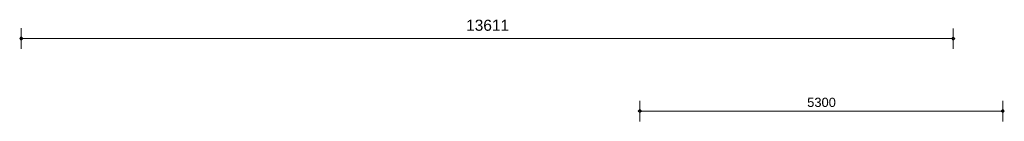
# Model space of a CAD drawing. Extents: x -294884 to 286267, y 0 to 1429765.
# Tile 147 of 178: x -13186 to 1193, y 1153104 to 1154589. Entities that reach past the tile are written whole.
import ezdxf

# ---------------------------------------------------------------- set-up
doc = ezdxf.new("R2010")
doc.units = 0
doc.header["$MEASUREMENT"] = 0
for name, color, linetype in [('A-0030-STRAMIEN', 1, 'Continuous'), ('A-0038-STR-MAATLIJN', 1, 'Continuous'), ('A-1130-TXT+MT-BE', 1, 'Continuous')]:
    doc.layers.add(name, color=color, linetype=linetype)
doc.dimstyles.new('@D00GM', dxfattribs={"dimtxt": 135, "dimasz": 1, "dimexe": 0.18, "dimexo": 0.0625, "dimgap": 13.5, "dimtad": 1, "dimdec": 0, "dimzin": 0, "dimdsep": 46, "dimtxsty": 'Standard', "dimblk": '^SD00____100_10', "dimcen": 0.09, "dimse1": 1, "dimse2": 1, "dimclrd": 1, "dimadec": 0, "dimazin": 0, "dimtfac": 1, "dimtdec": 4, "dimtmove": 0, "dimatfit": 3, "dimfxl": 0, "dimtolj": 1, "dimtzin": 0, "dimlwd": 13, "dimarcsym": 0})

# ---------------------------------------------------------------- blocks, each defined once
blk = doc.blocks.new('*D')
at = {"color": 1, "linetype": 'Continuous', "lineweight": 13}
for points in [[(62927, 114665), (63143, 119960)], [(63293, 119954), (62993, 119966)], [(79682, 118845), (79383, 118875)], [(79499, 118522), (79533, 118860)], [(78427, 113303), (78957, 118577)], [(79106, 118562), (78808, 118592)], [(79148, 115040), (79499, 118522)], [(79648, 118507), (79349, 118537)], [(79648, 118507), (79349, 118537)], [(78968, 113249), (79148, 115040)], [(79298, 115025), (78999, 115055)], [(79298, 115025), (78999, 115055)], [(63077, 114659), (62777, 114671)], [(78576, 113288), (78278, 113318)], [(79118, 113234), (78819, 113264)], [(79118, 113234), (78819, 113264)], [(78934, 112910), (78968, 113249)], [(79084, 112895), (78785, 112925)], [(-122398, 58428), (-122398, 58128)], [(-117098, 58425), (-117098, 58125)], [(-117098, 58275), (-122398, 58278)], [(26619, -2220), (26619, -1920)], [(26619, -2220), (26619, -1920)], [(31919, -2220), (31919, -1920)], [(31919, -2220), (31919, -1920)], [(26619, -2070), (31919, -2070)], [(26619, -2070), (31919, -2070)], [(117098, -58425), (117098, -58125)], [(122398, -58428), (122398, -58128)], [(117098, -58275), (122398, -58278)]]:
    blk.add_lwpolyline(points, dxfattribs=at)
at = {"color": 7, "linetype": 'Continuous', "lineweight": 18}
for points in [[(63166, 119959), (63144, 119983), (63120, 119961), (63142, 119937)], [(79555, 118858), (79535, 118883), (79510, 118863), (79530, 118838)], [(78980, 118574), (78960, 118599), (78934, 118579), (78955, 118554)], [(79521, 118520), (79501, 118545), (79476, 118524), (79496, 118499)], [(79521, 118520), (79501, 118545), (79476, 118524), (79496, 118499)], [(79171, 115037), (79151, 115063), (79126, 115042), (79146, 115017)], [(79171, 115037), (79151, 115063), (79126, 115042), (79146, 115017)], [(62950, 114664), (62928, 114688), (62904, 114666), (62926, 114642)], [(78450, 113301), (78429, 113326), (78404, 113305), (78425, 113280)], [(78991, 113246), (78971, 113272), (78945, 113251), (78966, 113226)], [(78991, 113246), (78971, 113272), (78945, 113251), (78966, 113226)], [(78957, 112908), (78937, 112933), (78911, 112913), (78932, 112888)], [(-122398, 58301), (-122421, 58278), (-122398, 58255), (-122375, 58278)], [(-117098, 58298), (-117121, 58275), (-117098, 58252), (-117075, 58275)], [(26619, -2093), (26642, -2070), (26619, -2047), (26596, -2070)], [(26619, -2093), (26642, -2070), (26619, -2047), (26596, -2070)], [(31919, -2093), (31942, -2070), (31919, -2047), (31896, -2070)], [(31919, -2093), (31942, -2070), (31919, -2047), (31896, -2070)], [(117098, -58298), (117121, -58275), (117098, -58252), (117075, -58275)], [(122398, -58301), (122421, -58278), (122398, -58255), (122375, -58278)]]:
    blk.add_lwpolyline(points, close=True, dxfattribs=at)
at = {"layer": 'A-0030-STRAMIEN', "color": 1, "linetype": 'Continuous', "lineweight": 13}
for points in [[(139855, 104285), (140818, 109496)], [(140965, 109469), (140670, 109524)], [(140003, 104257), (139708, 104312)], [(150193, -2166), (150193, -1866)], [(155493, -2166), (155493, -1866)], [(150193, -2016), (155493, -2016)], [(162027, -30782), (162027, -31082)], [(167327, -30782), (167327, -31082)], [(167327, -30932), (162027, -30932)]]:
    blk.add_lwpolyline(points, dxfattribs=at)
at = {"layer": 'A-0030-STRAMIEN', "color": 7, "linetype": 'Continuous', "lineweight": 18}
for points in [[(140840, 109492), (140822, 109519), (140795, 109501), (140814, 109474)], [(139878, 104280), (139859, 104307), (139833, 104289), (139851, 104262)], [(150193, -2039), (150216, -2016), (150193, -1993), (150170, -2016)], [(155493, -2039), (155516, -2016), (155493, -1993), (155470, -2016)], [(162027, -30909), (162004, -30932), (162027, -30955), (162050, -30932)], [(167327, -30909), (167304, -30932), (167327, -30955), (167350, -30932)]]:
    blk.add_lwpolyline(points, close=True, dxfattribs=at)
at = {"layer": 'A-0038-STR-MAATLIJN', "color": 1, "linetype": 'Continuous', "lineweight": 13}
for points in [[(54211, 116191), (54774, 129790)], [(54924, 129784), (54624, 129797)], [(93531, 103792), (95230, 122696)], [(95379, 122683), (95080, 122709)], [(54361, 116185), (54061, 116197)], [(132939, 106441), (134733, 116156)], [(134881, 116129), (134586, 116184)], [(140523, 109551), (141512, 114908)], [(141660, 114881), (141365, 114935)], [(140670, 109524), (140375, 109578)], [(140670, 109524), (140375, 109578)], [(139716, 105182), (140523, 109551)], [(133086, 106414), (132791, 106468)], [(139560, 104339), (139716, 105182)], [(139863, 105155), (139568, 105209)], [(139863, 105155), (139568, 105209)], [(139708, 104312), (139413, 104366)], [(93680, 103778), (93382, 103805)], [(58982, 102621), (58994, 102921)], [(58988, 102771), (64711, 102534)], [(64705, 102384), (64717, 102684)], [(136364, 96015), (136419, 96310)], [(136392, 96163), (141960, 95134)], [(141932, 94987), (141987, 95282)], [(98404, 84548), (98430, 84847)], [(98417, 84697), (105364, 84073)], [(105351, 83924), (105378, 84222)], [(41370, -1148), (41370, -1448)], [(99055, -1148), (99055, -1448)], [(151050, -1420), (151050, -1120)], [(160941, -1420), (160941, -1120)], [(27759, -1151), (27759, -1451)], [(80074, -1152), (80074, -1452)], [(151050, -1270), (160941, -1270)], [(41370, -1298), (27759, -1301)], [(99055, -1298), (80074, -1302)], [(150193, -1866), (150193, -1566)], [(151050, -1866), (151050, -1566)], [(151050, -1866), (151050, -1566)], [(155493, -1866), (155493, -1566)], [(155493, -1866), (155493, -1566)], [(160941, -1866), (160941, -1566)], [(150193, -1716), (151050, -1716)], [(151050, -1716), (155493, -1716)], [(155493, -1716), (160941, -1716)], [(163921, -1933), (163921, -1633)], [(167496, -1933), (167496, -1633)], [(85620, -2081), (85620, -1781)], [(85620, -2081), (85620, -1781)], [(163921, -1783), (167496, -1783)], [(87964, -2761), (87964, -2461)], [(89764, -2761), (89764, -2461)], [(89764, -2761), (89764, -2461)], [(93264, -2761), (93264, -2461)], [(87964, -2611), (89764, -2611)], [(89764, -2611), (93264, -2611)], [(16419, -29459), (16419, -29759)], [(30030, -29462), (30030, -29762)], [(16419, -29609), (30030, -29612)], [(85801, -29491), (85801, -29791)], [(104781, -29495), (104781, -29795)], [(85801, -29641), (104781, -29645)], [(156589, -30203), (156589, -29903)], [(166470, -30203), (166470, -29903)], [(166470, -30053), (156589, -30053)], [(91591, -30907), (91591, -30607)], [(95091, -30907), (95091, -30607)], [(95091, -30907), (95091, -30607)], [(96891, -30907), (96891, -30607)], [(95091, -30757), (91591, -30757)], [(96891, -30757), (95091, -30757)]]:
    blk.add_lwpolyline(points, dxfattribs=at)
at = {"layer": 'A-0038-STR-MAATLIJN', "color": 7, "linetype": 'Continuous', "lineweight": 18}
for points in [[(54797, 129790), (54775, 129813), (54751, 129791), (54773, 129768)], [(95253, 122694), (95232, 122719), (95207, 122698), (95228, 122673)], [(54234, 116190), (54212, 116214), (54188, 116192), (54210, 116168)], [(134756, 116152), (134737, 116179), (134711, 116161), (134729, 116134)], [(141535, 114904), (141516, 114930), (141490, 114912), (141508, 114885)], [(140545, 109547), (140527, 109574), (140500, 109555), (140519, 109528)], [(140545, 109547), (140527, 109574), (140500, 109555), (140519, 109528)], [(132961, 106437), (132943, 106463), (132916, 106445), (132934, 106418)], [(139738, 105178), (139720, 105205), (139693, 105186), (139712, 105159)], [(139738, 105178), (139720, 105205), (139693, 105186), (139712, 105159)], [(139583, 104335), (139564, 104362), (139538, 104343), (139556, 104317)], [(93554, 103790), (93533, 103815), (93508, 103794), (93529, 103769)], [(58987, 102748), (59011, 102770), (58989, 102794), (58965, 102772)], [(64710, 102511), (64734, 102533), (64712, 102557), (64688, 102535)], [(136387, 96140), (136414, 96158), (136396, 96185), (136369, 96167)], [(141956, 95112), (141982, 95130), (141964, 95157), (141937, 95138)], [(98415, 84674), (98440, 84695), (98419, 84720), (98394, 84699)], [(105362, 84050), (105387, 84071), (105366, 84096), (105342, 84075)], [(27759, -1278), (27736, -1301), (27759, -1324), (27782, -1301)], [(41370, -1275), (41347, -1298), (41370, -1321), (41393, -1298)], [(80074, -1279), (80051, -1302), (80074, -1325), (80097, -1302)], [(99055, -1275), (99032, -1298), (99055, -1321), (99078, -1298)], [(151050, -1293), (151073, -1270), (151050, -1247), (151027, -1270)], [(160941, -1293), (160964, -1270), (160941, -1247), (160918, -1270)], [(150193, -1739), (150216, -1716), (150193, -1693), (150170, -1716)], [(151050, -1739), (151073, -1716), (151050, -1693), (151027, -1716)], [(151050, -1739), (151073, -1716), (151050, -1693), (151027, -1716)], [(155493, -1739), (155516, -1716), (155493, -1693), (155470, -1716)], [(155493, -1739), (155516, -1716), (155493, -1693), (155470, -1716)], [(160941, -1739), (160964, -1716), (160941, -1693), (160918, -1716)], [(163921, -1806), (163944, -1783), (163921, -1760), (163898, -1783)], [(167496, -1806), (167519, -1783), (167496, -1760), (167473, -1783)], [(85620, -1954), (85643, -1931), (85620, -1908), (85597, -1931)], [(85620, -1954), (85643, -1931), (85620, -1908), (85597, -1931)], [(87964, -2634), (87987, -2611), (87964, -2588), (87941, -2611)], [(89764, -2634), (89787, -2611), (89764, -2588), (89741, -2611)], [(89764, -2634), (89787, -2611), (89764, -2588), (89741, -2611)], [(93264, -2634), (93287, -2611), (93264, -2588), (93241, -2611)], [(16419, -29586), (16442, -29609), (16419, -29632), (16396, -29609)], [(30030, -29589), (30053, -29612), (30030, -29635), (30007, -29612)], [(85801, -29618), (85824, -29641), (85801, -29664), (85778, -29641)], [(104781, -29622), (104804, -29645), (104781, -29668), (104758, -29645)], [(156589, -30076), (156566, -30053), (156589, -30030), (156612, -30053)], [(166470, -30076), (166447, -30053), (166470, -30030), (166492, -30053)], [(91591, -30780), (91568, -30757), (91591, -30734), (91614, -30757)], [(95091, -30780), (95068, -30757), (95091, -30734), (95114, -30757)], [(95091, -30780), (95068, -30757), (95091, -30734), (95114, -30757)], [(96891, -30780), (96868, -30757), (96891, -30734), (96914, -30757)]]:
    blk.add_lwpolyline(points, close=True, dxfattribs=at)
at = {"layer": 'A-0038-STR-MAATLIJN', "color": 1, "linetype": 'Continuous'}
blk.add_point((85620, -1931), dxfattribs=at)
at = {"layer": 'A-1130-TXT+MT-BE', "color": 1, "linetype": 'Continuous', "lineweight": 13}
for points in [[(62774, 119975), (63160, 129448)], [(63310, 129442), (63010, 129455)], [(62604, 115818), (62774, 119975)], [(62923, 119969), (62624, 119981)], [(62923, 119969), (62624, 119981)], [(62754, 115812), (62454, 115824)], [(62754, 115812), (62454, 115824)], [(62558, 114679), (62604, 115818)], [(62708, 114673), (62408, 114685)], [(-131879, 58064), (-131879, 57764)], [(-122398, 58058), (-122398, 57758)], [(-122398, 58058), (-122398, 57758)], [(-118237, 58056), (-118237, 57756)], [(-118237, 58056), (-118237, 57756)], [(-117097, 58055), (-117097, 57755)], [(-122398, 57908), (-131879, 57914)], [(-118237, 57906), (-122398, 57908)], [(-117097, 57905), (-118237, 57906)], [(26618, -1850), (26618, -1550)], [(27759, -1850), (27759, -1550)], [(27759, -1850), (27759, -1550)], [(31919, -1850), (31919, -1550)], [(31919, -1850), (31919, -1550)], [(41400, -1850), (41400, -1550)], [(26618, -1700), (27759, -1700)], [(27759, -1700), (31919, -1700)], [(31919, -1700), (41400, -1700)], [(25452, -30820), (25452, -30520)], [(30752, -30820), (30752, -30520)], [(25452, -30670), (30752, -30670)], [(71110, -33871), (70810, -33871)], [(70960, -34871), (70960, -33871)], [(115190, -33871), (114890, -33871)], [(115040, -34871), (115040, -33871)], [(71110, -34871), (70810, -34871)], [(115190, -34871), (114890, -34871)], [(117097, -58055), (117097, -57755)], [(118237, -58056), (118237, -57756)], [(118237, -58056), (118237, -57756)], [(122398, -58058), (122398, -57758)], [(122398, -58058), (122398, -57758)], [(131879, -58064), (131879, -57764)], [(117097, -57905), (118237, -57906)], [(118237, -57906), (122398, -57908)], [(122398, -57908), (131879, -57914)]]:
    blk.add_lwpolyline(points, dxfattribs=at)
at = {"layer": 'A-1130-TXT+MT-BE', "color": 7, "linetype": 'Continuous', "lineweight": 18}
for points in [[(63183, 129448), (63161, 129471), (63137, 129449), (63159, 129426)], [(62797, 119974), (62774, 119998), (62751, 119976), (62773, 119952)], [(62797, 119974), (62774, 119998), (62751, 119976), (62773, 119952)], [(62627, 115817), (62605, 115841), (62581, 115819), (62603, 115795)], [(62627, 115817), (62605, 115841), (62581, 115819), (62603, 115795)], [(62581, 114678), (62559, 114702), (62535, 114680), (62557, 114656)], [(-131879, 57937), (-131902, 57914), (-131879, 57891), (-131856, 57914)], [(-122398, 57931), (-122421, 57908), (-122398, 57885), (-122375, 57908)], [(-122398, 57931), (-122421, 57908), (-122398, 57885), (-122375, 57908)], [(-118237, 57929), (-118260, 57906), (-118237, 57883), (-118214, 57906)], [(-118237, 57929), (-118260, 57906), (-118237, 57883), (-118214, 57906)], [(-117097, 57928), (-117120, 57905), (-117097, 57882), (-117074, 57905)], [(26618, -1723), (26641, -1700), (26618, -1677), (26595, -1700)], [(27759, -1723), (27782, -1700), (27759, -1677), (27736, -1700)], [(27759, -1723), (27782, -1700), (27759, -1677), (27736, -1700)], [(31919, -1723), (31942, -1700), (31919, -1677), (31896, -1700)], [(31919, -1723), (31942, -1700), (31919, -1677), (31896, -1700)], [(41400, -1723), (41423, -1700), (41400, -1677), (41377, -1700)], [(25452, -30693), (25475, -30670), (25452, -30647), (25429, -30670)], [(30752, -30693), (30775, -30670), (30752, -30647), (30729, -30670)], [(70982, -33871), (70960, -33848), (70937, -33871), (70960, -33894)], [(115063, -33871), (115040, -33848), (115017, -33871), (115040, -33894)], [(70982, -34871), (70960, -34848), (70937, -34871), (70960, -34894)], [(115063, -34871), (115040, -34848), (115017, -34871), (115040, -34894)], [(117097, -57928), (117120, -57905), (117097, -57882), (117074, -57905)], [(118237, -57929), (118260, -57906), (118237, -57883), (118214, -57906)], [(118237, -57929), (118260, -57906), (118237, -57883), (118214, -57906)], [(122398, -57931), (122421, -57908), (122398, -57885), (122375, -57908)], [(122398, -57931), (122421, -57908), (122398, -57885), (122375, -57908)], [(131879, -57937), (131902, -57914), (131879, -57891), (131856, -57914)]]:
    blk.add_lwpolyline(points, close=True, dxfattribs=at)
at = {"color": 7, "linetype": 'Continuous', "char_height": 135, "attachment_point": 7, "line_spacing_factor": 0.933333}
for s, insert, rotation in [('{\\fArial|b0|i0|c12|p0;340}', (79443, 118543), 84.2582), ('{\\fArial|b0|i0|c12|p0;5300}', (62969, 117109), 87.6654), ('{\\fArial|b0|i0|c12|p0;3500}', (79246, 116581), 84.2577), ('{\\fArial|b0|i0|c12|p0;5300}', (78614, 115740), 84.2577), ('{\\fArial|b0|i0|c12|p0;1800}', (78980, 113945), 84.2577), ('{\\fArial|b0|i0|c12|p0;340}', (78879, 112931), 84.2582), ('{\\fArial|b0|i0|c12|p0;5300}', (-119954, 58369), 359.9654), ('{\\fArial|b0|i0|c12|p0;5300}', (119541, -58219), 359.9654)]:
    blk.add_mtext(s, dxfattribs=dict(at, insert=insert, rotation=rotation))
at = {"color": 7, "linetype": 'Continuous', "insert": (29063, -2013), "char_height": 135, "attachment_point": 7, "line_spacing_factor": 0.933333}
blk.add_mtext('{\\fArial|b0|i0|c12|p0;5300}', dxfattribs=at)
blk.add_mtext('{\\fArial|b0|i0|c12|p0;5300}', dxfattribs=at)
at = {"layer": 'A-0030-STRAMIEN', "color": 7, "linetype": 'Continuous', "insert": (140224, 106660), "char_height": 162, "attachment_point": 7, "rotation": 79.5354, "line_spacing_factor": 0.933333}
blk.add_mtext('{\\fArial|b0|i0|c12|p0;5300}', dxfattribs=at)
at = {"layer": 'A-0030-STRAMIEN', "color": 7, "linetype": 'Continuous', "char_height": 162, "attachment_point": 7, "line_spacing_factor": 0.933333}
for insert in [(152596, -1947), (164429, -30821)]:
    blk.add_mtext('{\\fArial|b0|i0|c12|p0;5300}', dxfattribs=dict(at, insert=insert))
at = {"layer": 'A-0038-STR-MAATLIJN', "color": 7, "linetype": 'Continuous', "char_height": 162, "attachment_point": 7, "line_spacing_factor": 0.933333}
for s, insert, rotation in [('{\\fArial|b0|i0|c12|p0;13611}', (54411, 122684), 87.6307), ('{\\fArial|b0|i0|c12|p0;18980}', (94284, 112942), 84.865), ('{\\fArial|b0|i0|c12|p0;5448}', (140905, 111999), 79.5354), ('{\\fArial|b0|i0|c12|p0;9880}', (133723, 111068), 79.535), ('{\\fArial|b0|i0|c12|p0;4443}', (140007, 107136), 79.5354), ('{\\fArial|b0|i0|c12|p0;857}', (139536, 104591), 79.5354), ('{\\fArial|b0|i0|c12|p0;5728}', (61605, 102732), 357.6307), ('{\\fArial|b0|i0|c12|p0;5662}', (138945, 95761), 349.535), ('{\\fArial|b0|i0|c12|p0;6975}', (101650, 84476), 354.865), ('{\\fArial|b0|i0|c12|p0;13611}', (34255, -1189), 0.011), ('{\\fArial|b0|i0|c12|p0;18980}', (89255, -1189), 0.011), ('{\\fArial|b0|i0|c12|p0;9890}', (155748, -1201), 0), ('{\\fArial|b0|i0|c12|p0;13611}', (22915, -29499), 359.989), ('{\\fArial|b0|i0|c12|p0;18980}', (94982, -29532), 359.989), ('{\\fArial|b0|i0|c12|p0;9880}', (161282, -29984), 360)]:
    blk.add_mtext(s, dxfattribs=dict(at, insert=insert, rotation=rotation))
for s, insert in [('{\\fArial|b0|i0|c12|p0;857}', (150436, -1647)), ('{\\fArial|b0|i0|c12|p0;4443}', (153024, -1647)), ('{\\fArial|b0|i0|c12|p0;5448}', (157970, -1647)), ('{\\fArial|b0|i0|c12|p0;3575}', (165461, -1714)), ('{\\fArial|b0|i0|c12|p0;1800}', (88617, -2542)), ('{\\fArial|b0|i0|c12|p0;3500}', (91267, -2542)), ('{\\fArial|b0|i0|c12|p0;3500}', (93094, -30688)), ('{\\fArial|b0|i0|c12|p0;1800}', (95744, -30688))]:
    blk.add_mtext(s, dxfattribs=dict(at, insert=insert))
at = {"layer": 'A-1130-TXT+MT-BE', "color": 7, "linetype": 'Continuous', "char_height": 135, "attachment_point": 7, "line_spacing_factor": 0.933333}
for s, insert, rotation in [('{\\fArial|b0|i0|c12|p0;9481}', (62901, 124508), 87.6653), ('{\\fArial|b0|i0|c12|p0;4160}', (62623, 117693), 87.6653), ('{\\fArial|b0|i0|c12|p0;1140}', (62515, 115045), 87.6653), ('{\\fArial|b0|i0|c12|p0;9481}', (-127344, 58004), 359.9653), ('{\\fArial|b0|i0|c12|p0;4160}', (-120524, 58000), 359.9653), ('{\\fArial|b0|i0|c12|p0;1140}', (-117873, 57998), 359.9653), ('{\\fArial|b0|i0|c12|p0;1140}', (26982, -1643), 360), ('{\\fArial|b0|i0|c12|p0;4160}', (29633, -1643), 360), ('{\\fArial|b0|i0|c12|p0;9481}', (36454, -1643), 360), ('{\\fArial|b0|i0|c12|p0;1000}', (70902, -34578), 90), ('{\\fArial|b0|i0|c12|p0;1000}', (114982, -34578), 90), ('{\\fArial|b0|i0|c12|p0;1140}', (117461, -57848), 359.9654), ('{\\fArial|b0|i0|c12|p0;4160}', (120111, -57849), 359.9654), ('{\\fArial|b0|i0|c12|p0;9481}', (126932, -57853), 359.9654)]:
    blk.add_mtext(s, dxfattribs=dict(at, insert=insert, rotation=rotation))
at = {"layer": 'A-1130-TXT+MT-BE', "color": 7, "linetype": 'Continuous', "insert": (27896, -30612), "char_height": 135, "attachment_point": 7, "line_spacing_factor": 0.933333}
blk.add_mtext('{\\fArial|b0|i0|c12|p0;5300}', dxfattribs=at)
blk = doc.blocks.new('^SD00____100_10')
at = {"layer": 'A-1130-TXT+MT-BE', "color": 1, "linetype": 'Continuous', "lineweight": 13}
blk.add_lwpolyline([(0, -150), (0, 150)], dxfattribs=at)
at = {"layer": 'A-1130-TXT+MT-BE', "color": 7, "linetype": 'Continuous', "lineweight": 18}
blk.add_lwpolyline([(0, -23), (23, 0), (0, 23), (-23, 0)], close=True, dxfattribs=at)
blk = doc.blocks.new('M-NIEUW_266')
at = {"color": 7, "linetype": 'Continuous'}
dim = blk.add_linear_dim(base=(31919.4, -2070), p1=(26619.4, -2070), p2=(31919.4, -2070), angle=0, dimstyle='@D00GM', override={"dimpost": '{\\fArial|b0|i0|c12|p0;<>}'}, dxfattribs=at)
dim.commit()
dim.dimension.update_dxf_attribs({"geometry": '*D', "text_midpoint": (29269.4, -2070)})

msp = doc.modelspace()

# ---------------------------------------------------------------- block references
msp.add_blockref('M-NIEUW_266', (-29582, 1183924))

doc.saveas('drawing.dxf')
